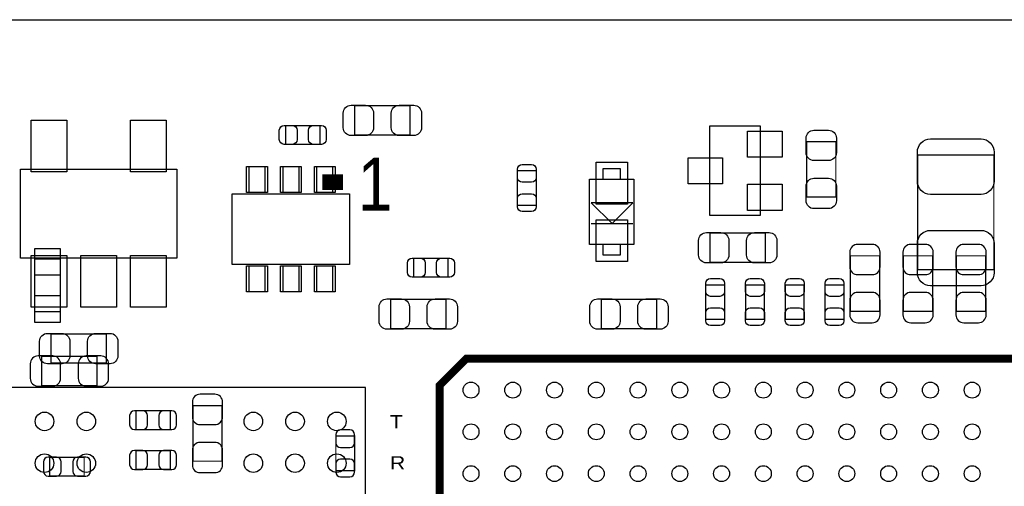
# Model space of a CAD drawing. Extents: x 7.2 to 74.8, y 33.9 to 67.
# Tile 6 of 8: x 39.6 to 58.5, y 58.1 to 67. Entities that reach past the tile are written whole.
import ezdxf

# ---------------------------------------------------------------- set-up
doc = ezdxf.new("R2010")
doc.units = 0
for name, color, linetype in [('BG_OUTLINE', 3, 'CONTINUOUS'), ('PG_ASSEMBLY_BOTTOM', 140, 'CONTINUOUS'), ('PG_ASSEMBLY_TOP', 140, 'CONTINUOUS'), ('PIN_BOTTOM', 2, 'CONTINUOUS'), ('PIN_TOP', 160, 'CONTINUOUS')]:
    doc.layers.add(name, color=color, linetype=linetype)

msp = doc.modelspace()

# ---------------------------------------------------------------- linework, layer by layer
at = {"layer": 'BG_OUTLINE'}
msp.add_lwpolyline([(74.799952, 55.992776, 0.414214), (72.800972, 53.993796, 0.414214), (74.799952, 51.994816), (74.799952, 33.993836), (23.949152, 33.993836), (23.949152, 37.493956, 0.414214), (23.451312, 37.994336, 0.414214), (22.950932, 37.493956), (22.950932, 33.993836), (7.200392, 33.993836), (7.200392, 51.994816, 0.414214), (9.199372, 53.993796, 0.414214), (7.200392, 55.992776), (7.199884, 66.987928), (74.799952, 66.987928)], format="xyb", close=True, dxfattribs=at)
at = {"layer": 'PG_ASSEMBLY_BOTTOM', "const_width": 0.024892}
for points in [[(56.1213, 62.466474), (55.561484, 62.466474), (55.561484, 61.406278), (56.1213, 61.406278), (56.1213, 62.466474)], [(57.1373, 62.466474), (56.577484, 62.466474), (56.577484, 61.406278), (57.1373, 61.406278), (57.1373, 62.466474)], [(58.1533, 62.466474), (57.593484, 62.466474), (57.593484, 61.406278), (58.1533, 61.406278), (58.1533, 62.466474)], [(41.13149, 59.980068), (41.13149, 60.539884), (40.071294, 60.539884), (40.071294, 59.980068), (41.13149, 59.980068)], [(42.965878, 58.535062), (43.525694, 58.535062), (43.525694, 59.595258), (42.965878, 59.595258), (42.965878, 58.535062)], [(41.87444, 59.499246), (41.87444, 59.139074), (42.534332, 59.139074), (42.534332, 59.499246), (41.87444, 59.499246)], [(46.064678, 59.015122), (45.704506, 59.015122), (45.704506, 58.35523), (46.064678, 58.35523), (46.064678, 59.015122)], [(42.534332, 58.377074), (42.534332, 58.737246), (41.87444, 58.737246), (41.87444, 58.377074), (42.534332, 58.377074)], [(40.22344, 58.610246), (40.22344, 58.250074), (40.883332, 58.250074), (40.883332, 58.610246), (40.22344, 58.610246)]]:
    msp.add_lwpolyline(points, dxfattribs=at)
at = {"layer": 'PG_ASSEMBLY_BOTTOM'}
msp.add_lwpolyline([(40.432736, 61.399674), (40.432736, 62.399926), (39.932864, 62.399926), (39.932864, 61.399674), (40.432736, 61.399674)], dxfattribs=at)
at = {"layer": 'PG_ASSEMBLY_TOP'}
for points, const_width in [([(46.065694, 64.780668), (46.065694, 65.340484), (47.12589, 65.340484), (47.12589, 64.780668), (46.065694, 64.780668)], 0.024892), ([(44.741846, 64.60109), (44.741846, 64.961262), (45.401738, 64.961262), (45.401738, 64.60109), (44.741846, 64.60109)], 0.024892), ([(54.723284, 64.650874), (55.2831, 64.650874), (55.2831, 63.590678), (54.723284, 63.590678), (54.723284, 64.650874)], 0.024892), ([(56.849518, 64.39916), (58.30951, 64.39916), (58.30951, 62.199012), (56.849518, 62.199012), (56.849518, 64.39916)], 0.024892), ([(45.44314, 63.877698), (45.84319, 63.877698)], 0.299974), ([(49.184306, 64.095122), (49.544478, 64.095122), (49.544478, 63.43523), (49.184306, 63.43523), (49.184306, 64.095122)], 0.024892), ([(52.872894, 62.342268), (52.872894, 62.902084), (53.93309, 62.902084), (53.93309, 62.342268), (52.872894, 62.342268)], 0.024892), ([(47.855378, 62.420246), (47.855378, 62.060074), (47.195486, 62.060074), (47.195486, 62.420246), (47.855378, 62.420246)], 0.024892), ([(53.151278, 61.25083), (52.791106, 61.25083), (52.791106, 61.910722), (53.151278, 61.910722), (53.151278, 61.25083)], 0.024892), ([(53.913278, 61.25083), (53.553106, 61.25083), (53.553106, 61.910722), (53.913278, 61.910722), (53.913278, 61.25083)], 0.024892), ([(54.675278, 61.25083), (54.315106, 61.25083), (54.315106, 61.910722), (54.675278, 61.910722), (54.675278, 61.25083)], 0.024892), ([(55.437278, 61.25083), (55.077106, 61.25083), (55.077106, 61.910722), (55.437278, 61.910722), (55.437278, 61.25083)], 0.024892), ([(46.754288, 61.071252), (46.754288, 61.631068), (47.814484, 61.631068), (47.814484, 61.071252), (46.754288, 61.071252)], 0.024892), ([(51.85029, 61.632084), (51.85029, 61.072268), (50.790094, 61.072268), (50.790094, 61.632084), (51.85029, 61.632084)], 0.024892), ([(40.249094, 60.411868), (40.249094, 60.971684), (41.30929, 60.971684), (41.30929, 60.411868), (40.249094, 60.411868)], 0.024892), ([(47.694342, 46.496224), (61.694314, 46.496224), (61.694314, 60.496196), (48.202342, 60.496196), (47.694342, 59.988196), (47.694342, 46.496224)], 0.1524)]:
    msp.add_lwpolyline(points, dxfattribs=dict(at, const_width=const_width))
for points in [[(53.842412, 63.244476), (53.842412, 64.946276), (52.861972, 64.946276), (52.861972, 63.244476), (53.842412, 63.244476)], [(50.820066, 63.93307), (51.159918, 63.93307), (51.159918, 64.132968), (50.820066, 64.132968), (50.820066, 63.93307)], [(39.661592, 64.123316), (42.658792, 64.123316), (42.658792, 62.421516), (39.661592, 62.421516), (39.661592, 64.123316)], [(51.414934, 63.93307), (51.414934, 62.682882), (50.56505, 62.682882), (50.56505, 63.93307), (51.414934, 63.93307)], [(50.595022, 63.482474), (50.995072, 63.082678), (51.395122, 63.482474), (50.595022, 63.482474)], [(50.595022, 63.082678), (51.395122, 63.082678)], [(50.820066, 62.482984), (51.159918, 62.482984), (51.159918, 62.682882), (50.820066, 62.682882), (50.820066, 62.482984)], [(46.273974, 59.946032), (38.773862, 59.946032), (38.773862, 46.646084), (46.273974, 46.646084), (46.273974, 59.946032)]]:
    msp.add_lwpolyline(points, dxfattribs=at)
for points in [[(44.343066, 64.177672), (44.343066, 63.6778), (44.043092, 63.6778), (44.043092, 64.177672)], [(44.993306, 64.177672), (44.993306, 63.6778), (44.693078, 63.6778), (44.693078, 64.177672)], [(45.643292, 64.177672), (45.643292, 63.6778), (45.343318, 63.6778), (45.343318, 64.177672)], [(45.968158, 63.652654), (45.968158, 62.302898), (43.718226, 62.302898), (43.718226, 63.652654)], [(44.343066, 62.277752), (44.343066, 61.77788), (44.043092, 61.77788), (44.043092, 62.277752)], [(44.993306, 62.277752), (44.993306, 61.77788), (44.693078, 61.77788), (44.693078, 62.277752)], [(45.643292, 62.277752), (45.643292, 61.77788), (45.343318, 61.77788), (45.343318, 62.277752)]]:
    msp.add_lwpolyline(points, close=True, dxfattribs=at)
at = {"layer": 'PIN_BOTTOM'}
for points in [[(55.551324, 62.536324), (55.551324, 62.256416, 0.414846), (55.701438, 62.106302), (55.981346, 62.106302, 0.414846), (56.13146, 62.256416), (56.13146, 62.536324, 0.414846), (55.981346, 62.686438), (55.701438, 62.686438, 0.414846)], [(56.567324, 62.536324), (56.567324, 62.256416, 0.414846), (56.717438, 62.106302), (56.997346, 62.106302, 0.414846), (57.14746, 62.256416), (57.14746, 62.536324, 0.414846), (56.997346, 62.686438), (56.717438, 62.686438, 0.414846)], [(57.583324, 62.536324), (57.583324, 62.256416, 0.414846), (57.733438, 62.106302), (58.013346, 62.106302, 0.414846), (58.16346, 62.256416), (58.16346, 62.536324, 0.414846), (58.013346, 62.686438), (57.733438, 62.686438, 0.414846)], [(56.13146, 61.336428), (56.13146, 61.616336, 0.414846), (55.981346, 61.76645), (55.701438, 61.76645, 0.414846), (55.551324, 61.616336), (55.551324, 61.336428, 0.414846), (55.701438, 61.186314), (55.981346, 61.186314, 0.414846)], [(57.14746, 61.336428), (57.14746, 61.616336, 0.414846), (56.997346, 61.76645), (56.717438, 61.76645, 0.414846), (56.567324, 61.616336), (56.567324, 61.336428, 0.414846), (56.717438, 61.186314), (56.997346, 61.186314, 0.414846)], [(58.16346, 61.336428), (58.16346, 61.616336, 0.414846), (58.013346, 61.76645), (57.733438, 61.76645, 0.414846), (57.583324, 61.616336), (57.583324, 61.336428, 0.414846), (57.733438, 61.186314), (58.013346, 61.186314, 0.414846)], [(40.001444, 59.969908), (40.281352, 59.969908, 0.414846), (40.431466, 60.120022), (40.431466, 60.39993, 0.414846), (40.281352, 60.550044), (40.001444, 60.550044, 0.414846), (39.85133, 60.39993), (39.85133, 60.120022, 0.414846)], [(41.20134, 60.550044), (40.921432, 60.550044, 0.414846), (40.771318, 60.39993), (40.771318, 60.120022, 0.414846), (40.921432, 59.969908), (41.20134, 59.969908, 0.414846), (41.351454, 60.120022), (41.351454, 60.39993, 0.414846)], [(42.955718, 59.665108), (42.955718, 59.3852, 0.414846), (43.105832, 59.235086), (43.38574, 59.235086, 0.414846), (43.535854, 59.3852), (43.535854, 59.665108, 0.414846), (43.38574, 59.815222), (43.105832, 59.815222, 0.414846)], [(41.844468, 59.139074), (42.004488, 59.139074, 0.413587), (42.094404, 59.229244), (42.094404, 59.409076, 0.413587), (42.004488, 59.499246), (41.844468, 59.499246, 0.413587), (41.754552, 59.409076), (41.754552, 59.229244, 0.413587)], [(42.564304, 59.499246), (42.404284, 59.499246, 0.413587), (42.314368, 59.409076), (42.314368, 59.229244, 0.413587), (42.404284, 59.139074), (42.564304, 59.139074, 0.413587), (42.65422, 59.229244), (42.65422, 59.409076, 0.413587)], [(45.704506, 59.045094), (45.704506, 58.885074, 0.413587), (45.794676, 58.795158), (45.974508, 58.795158, 0.413587), (46.064678, 58.885074), (46.064678, 59.045094, 0.413587), (45.974508, 59.13501), (45.794676, 59.13501, 0.413587)], [(43.535854, 58.465212), (43.535854, 58.74512, 0.414846), (43.38574, 58.895234), (43.105832, 58.895234, 0.414846), (42.955718, 58.74512), (42.955718, 58.465212, 0.414846), (43.105832, 58.315098), (43.38574, 58.315098, 0.414846)], [(41.844468, 58.377074), (42.004488, 58.377074, 0.413587), (42.094404, 58.467244), (42.094404, 58.647076, 0.413587), (42.004488, 58.737246), (41.844468, 58.737246, 0.413587), (41.754552, 58.647076), (41.754552, 58.467244, 0.413587)], [(42.564304, 58.737246), (42.404284, 58.737246, 0.413587), (42.314368, 58.647076), (42.314368, 58.467244, 0.413587), (42.404284, 58.377074), (42.564304, 58.377074, 0.413587), (42.65422, 58.467244), (42.65422, 58.647076, 0.413587)], [(40.193468, 58.250074), (40.353488, 58.250074, 0.413587), (40.443404, 58.340244), (40.443404, 58.520076, 0.413587), (40.353488, 58.610246), (40.193468, 58.610246, 0.413587), (40.103552, 58.520076), (40.103552, 58.340244, 0.413587)], [(40.913304, 58.610246), (40.753284, 58.610246, 0.413587), (40.663368, 58.520076), (40.663368, 58.340244, 0.413587), (40.753284, 58.250074), (40.913304, 58.250074, 0.413587), (41.00322, 58.340244), (41.00322, 58.520076, 0.413587)], [(46.064678, 58.325258), (46.064678, 58.485278, 0.413587), (45.974508, 58.575194), (45.794676, 58.575194, 0.413587), (45.704506, 58.485278), (45.704506, 58.325258, 0.413587), (45.794676, 58.235342), (45.974508, 58.235342, 0.413587)]]:
    msp.add_lwpolyline(points, format="xyb", close=True, dxfattribs=at)
for points in [[(39.932737, 62.599951), (39.932737, 62.099825), (40.432863, 62.099825), (40.432863, 62.599951)], [(39.932737, 61.699775), (39.932737, 61.199649), (40.432863, 61.199649), (40.432863, 61.699775)]]:
    msp.add_lwpolyline(points, close=True, dxfattribs=at)
at = {"layer": 'PIN_TOP'}
for points in [[(45.995844, 65.350644), (46.275752, 65.350644, -0.414846), (46.425866, 65.20053), (46.425866, 64.920622, -0.414846), (46.275752, 64.770508), (45.995844, 64.770508, -0.414846), (45.84573, 64.920622), (45.84573, 65.20053, -0.414846)], [(47.19574, 64.770508), (46.915832, 64.770508, -0.414846), (46.765718, 64.920622), (46.765718, 65.20053, -0.414846), (46.915832, 65.350644), (47.19574, 65.350644, -0.414846), (47.345854, 65.20053), (47.345854, 64.920622, -0.414846)], [(44.711874, 64.961262), (44.871894, 64.961262, -0.413587), (44.96181, 64.871092), (44.96181, 64.69126, -0.413587), (44.871894, 64.60109), (44.711874, 64.60109, -0.413587), (44.621958, 64.69126), (44.621958, 64.871092, -0.413587)], [(45.43171, 64.60109), (45.27169, 64.60109, -0.413587), (45.181774, 64.69126), (45.181774, 64.871092, -0.413587), (45.27169, 64.961262), (45.43171, 64.961262, -0.413587), (45.521626, 64.871092), (45.521626, 64.69126, -0.413587)], [(55.29326, 64.720724), (55.29326, 64.440816, -0.414846), (55.143146, 64.290702), (54.863238, 64.290702, -0.414846), (54.713124, 64.440816), (54.713124, 64.720724, -0.414846), (54.863238, 64.870838), (55.143146, 64.870838, -0.414846)], [(58.31459, 64.454024), (58.31459, 63.894208, -0.414709), (58.0644, 63.644018), (57.094628, 63.644018, -0.414709), (56.844438, 63.894208), (56.844438, 64.454024, -0.414709), (57.094628, 64.704214), (58.0644, 64.704214, -0.414709)], [(49.544478, 64.125094), (49.544478, 63.965074, -0.413587), (49.454308, 63.875158), (49.274476, 63.875158, -0.413587), (49.184306, 63.965074), (49.184306, 64.125094, -0.413587), (49.274476, 64.21501), (49.454308, 64.21501, -0.413587)], [(54.713124, 63.520828), (54.713124, 63.800736, -0.414846), (54.863238, 63.95085), (55.143146, 63.95085, -0.414846), (55.29326, 63.800736), (55.29326, 63.520828, -0.414846), (55.143146, 63.370714), (54.863238, 63.370714, -0.414846)], [(49.184306, 63.405258), (49.184306, 63.565278, -0.413587), (49.274476, 63.655194), (49.454308, 63.655194, -0.413587), (49.544478, 63.565278), (49.544478, 63.405258, -0.413587), (49.454308, 63.315342), (49.274476, 63.315342, -0.413587)], [(52.803044, 62.912244), (53.082952, 62.912244, -0.414846), (53.233066, 62.76213), (53.233066, 62.482222, -0.414846), (53.082952, 62.332108), (52.803044, 62.332108, -0.414846), (52.65293, 62.482222), (52.65293, 62.76213, -0.414846)], [(54.00294, 62.332108), (53.723032, 62.332108, -0.414846), (53.572918, 62.482222), (53.572918, 62.76213, -0.414846), (53.723032, 62.912244), (54.00294, 62.912244, -0.414846), (54.153054, 62.76213), (54.153054, 62.482222, -0.414846)], [(56.844438, 62.144148), (56.844438, 62.703964, -0.414709), (57.094628, 62.954154), (58.0644, 62.954154, -0.414709), (58.31459, 62.703964), (58.31459, 62.144148, -0.414709), (58.0644, 61.893958), (57.094628, 61.893958, -0.414709)], [(47.165514, 62.420246), (47.325534, 62.420246, -0.413587), (47.41545, 62.330076), (47.41545, 62.150244, -0.413587), (47.325534, 62.060074), (47.165514, 62.060074, -0.413587), (47.075598, 62.150244), (47.075598, 62.330076, -0.413587)], [(47.88535, 62.060074), (47.72533, 62.060074, -0.413587), (47.635414, 62.150244), (47.635414, 62.330076, -0.413587), (47.72533, 62.420246), (47.88535, 62.420246, -0.413587), (47.975266, 62.330076), (47.975266, 62.150244, -0.413587)], [(53.151278, 61.940694), (53.151278, 61.780674, -0.413587), (53.061108, 61.690758), (52.881276, 61.690758, -0.413587), (52.791106, 61.780674), (52.791106, 61.940694, -0.413587), (52.881276, 62.03061), (53.061108, 62.03061, -0.413587)], [(53.913278, 61.940694), (53.913278, 61.780674, -0.413587), (53.823108, 61.690758), (53.643276, 61.690758, -0.413587), (53.553106, 61.780674), (53.553106, 61.940694, -0.413587), (53.643276, 62.03061), (53.823108, 62.03061, -0.413587)], [(54.675278, 61.940694), (54.675278, 61.780674, -0.413587), (54.585108, 61.690758), (54.405276, 61.690758, -0.413587), (54.315106, 61.780674), (54.315106, 61.940694, -0.413587), (54.405276, 62.03061), (54.585108, 62.03061, -0.413587)], [(55.437278, 61.940694), (55.437278, 61.780674, -0.413587), (55.347108, 61.690758), (55.167276, 61.690758, -0.413587), (55.077106, 61.780674), (55.077106, 61.940694, -0.413587), (55.167276, 62.03061), (55.347108, 62.03061, -0.413587)], [(46.684438, 61.641228), (46.964346, 61.641228, -0.414846), (47.11446, 61.491114), (47.11446, 61.211206, -0.414846), (46.964346, 61.061092), (46.684438, 61.061092, -0.414846), (46.534324, 61.211206), (46.534324, 61.491114, -0.414846)], [(47.884334, 61.061092), (47.604426, 61.061092, -0.414846), (47.454312, 61.211206), (47.454312, 61.491114, -0.414846), (47.604426, 61.641228), (47.884334, 61.641228, -0.414846), (48.034448, 61.491114), (48.034448, 61.211206, -0.414846)], [(50.720244, 61.642244), (51.000152, 61.642244, -0.414846), (51.150266, 61.49213), (51.150266, 61.212222, -0.414846), (51.000152, 61.062108), (50.720244, 61.062108, -0.414846), (50.57013, 61.212222), (50.57013, 61.49213, -0.414846)], [(51.92014, 61.062108), (51.640232, 61.062108, -0.414846), (51.490118, 61.212222), (51.490118, 61.49213, -0.414846), (51.640232, 61.642244), (51.92014, 61.642244, -0.414846), (52.070254, 61.49213), (52.070254, 61.212222, -0.414846)], [(52.791106, 61.220858), (52.791106, 61.380878, -0.413587), (52.881276, 61.470794), (53.061108, 61.470794, -0.413587), (53.151278, 61.380878), (53.151278, 61.220858, -0.413587), (53.061108, 61.130942), (52.881276, 61.130942, -0.413587)], [(53.553106, 61.220858), (53.553106, 61.380878, -0.413587), (53.643276, 61.470794), (53.823108, 61.470794, -0.413587), (53.913278, 61.380878), (53.913278, 61.220858, -0.413587), (53.823108, 61.130942), (53.643276, 61.130942, -0.413587)], [(54.315106, 61.220858), (54.315106, 61.380878, -0.413587), (54.405276, 61.470794), (54.585108, 61.470794, -0.413587), (54.675278, 61.380878), (54.675278, 61.220858, -0.413587), (54.585108, 61.130942), (54.405276, 61.130942, -0.413587)], [(55.077106, 61.220858), (55.077106, 61.380878, -0.413587), (55.167276, 61.470794), (55.347108, 61.470794, -0.413587), (55.437278, 61.380878), (55.437278, 61.220858, -0.413587), (55.347108, 61.130942), (55.167276, 61.130942, -0.413587)], [(40.179244, 60.981844), (40.459152, 60.981844, -0.414846), (40.609266, 60.83173), (40.609266, 60.551822, -0.414846), (40.459152, 60.401708), (40.179244, 60.401708, -0.414846), (40.02913, 60.551822), (40.02913, 60.83173, -0.414846)], [(41.37914, 60.401708), (41.099232, 60.401708, -0.414846), (40.949118, 60.551822), (40.949118, 60.83173, -0.414846), (41.099232, 60.981844), (41.37914, 60.981844, -0.414846), (41.529254, 60.83173), (41.529254, 60.551822, -0.414846)]]:
    msp.add_lwpolyline(points, format="xyb", close=True, dxfattribs=at)
for points in [[(40.550592, 64.072516), (39.864792, 64.072516), (39.864792, 65.063116), (40.550592, 65.063116)], [(42.455592, 64.072516), (41.769792, 64.072516), (41.769792, 65.063116), (42.455592, 65.063116)], [(54.252114, 64.35344), (53.592222, 64.35344), (53.592222, 64.853312), (54.252114, 64.853312)], [(53.112162, 63.84544), (52.45227, 63.84544), (52.45227, 64.345312), (53.112162, 64.345312)], [(44.393231, 64.177799), (44.393231, 63.677673), (43.993181, 63.677673), (43.993181, 64.177799)], [(45.043217, 64.177799), (45.043217, 63.677673), (44.643167, 63.677673), (44.643167, 64.177799)], [(45.693203, 64.177799), (45.693203, 63.677673), (45.293153, 63.677673), (45.293153, 64.177799)], [(50.690018, 64.257936), (51.289966, 64.257936), (51.289966, 63.457836), (50.690018, 63.457836)], [(54.252114, 63.33744), (53.592222, 63.33744), (53.592222, 63.837312), (54.252114, 63.837312)], [(50.690018, 63.158116), (51.289966, 63.158116), (51.289966, 62.358016), (50.690018, 62.358016)], [(40.550592, 61.481716), (39.864792, 61.481716), (39.864792, 62.472316), (40.550592, 62.472316)], [(41.503092, 61.481716), (40.817292, 61.481716), (40.817292, 62.472316), (41.503092, 62.472316)], [(42.455592, 61.481716), (41.769792, 61.481716), (41.769792, 62.472316), (42.455592, 62.472316)], [(44.393231, 62.277879), (44.393231, 61.777753), (43.993181, 61.777753), (43.993181, 62.277879)], [(45.043217, 62.277879), (45.043217, 61.777753), (44.643167, 61.777753), (44.643167, 62.277879)], [(45.693203, 62.277879), (45.693203, 61.777753), (45.293153, 61.777753), (45.293153, 62.277879)]]:
    msp.add_lwpolyline(points, close=True, dxfattribs=at)
for centre, radius in [((48.29429, 59.896248), 0.1524), ((49.09439, 59.896248), 0.1524), ((49.894236, 59.896248), 0.1524), ((50.694336, 59.896248), 0.1524), ((51.494436, 59.896248), 0.1524), ((52.294282, 59.896248), 0.1524), ((53.094382, 59.896248), 0.1524), ((53.894228, 59.896248), 0.1524), ((54.694328, 59.896248), 0.1524), ((55.494428, 59.896248), 0.1524), ((56.294274, 59.896248), 0.1524), ((57.094374, 59.896248), 0.1524), ((57.89422, 59.896248), 0.1524), ((40.123872, 59.296046), 0.1778), ((40.923972, 59.296046), 0.1778), ((44.123864, 59.296046), 0.1778), ((44.923964, 59.296046), 0.1778), ((45.72381, 59.296046), 0.1778), ((48.29429, 59.096148), 0.1524), ((49.09439, 59.096148), 0.1524), ((49.894236, 59.096148), 0.1524), ((50.694336, 59.096148), 0.1524), ((51.494436, 59.096148), 0.1524), ((52.294282, 59.096148), 0.1524), ((53.094382, 59.096148), 0.1524), ((53.894228, 59.096148), 0.1524), ((54.694328, 59.096148), 0.1524), ((55.494428, 59.096148), 0.1524), ((56.294274, 59.096148), 0.1524), ((57.094374, 59.096148), 0.1524), ((57.89422, 59.096148), 0.1524), ((40.123872, 58.495946), 0.1778), ((40.923972, 58.495946), 0.1778), ((44.123864, 58.495946), 0.1778), ((44.923964, 58.495946), 0.1778), ((45.72381, 58.495946), 0.1778), ((48.29429, 58.296302), 0.1524), ((49.09439, 58.296302), 0.1524), ((49.894236, 58.296302), 0.1524), ((50.694336, 58.296302), 0.1524), ((51.494436, 58.296302), 0.1524), ((52.294282, 58.296302), 0.1524), ((53.094382, 58.296302), 0.1524), ((53.894228, 58.296302), 0.1524), ((54.694328, 58.296302), 0.1524), ((55.494428, 58.296302), 0.1524), ((56.294274, 58.296302), 0.1524), ((57.094374, 58.296302), 0.1524), ((57.89422, 58.296302), 0.1524)]:
    msp.add_circle(centre, radius, dxfattribs=at)

# ---------------------------------------------------------------- texts
at = {"layer": 'PG_ASSEMBLY_TOP'}
for s, height, width, p in [('1', 1.016, 0.875, (46.125892, 63.333376)), ('T', 0.254, 1.2, (46.740318, 59.163458)), ('R', 0.254, 1.2, (46.740318, 58.376058))]:
    msp.add_text(s, height=height, dxfattribs=dict(at, width=width)).set_placement(p)

doc.saveas('drawing.dxf')
